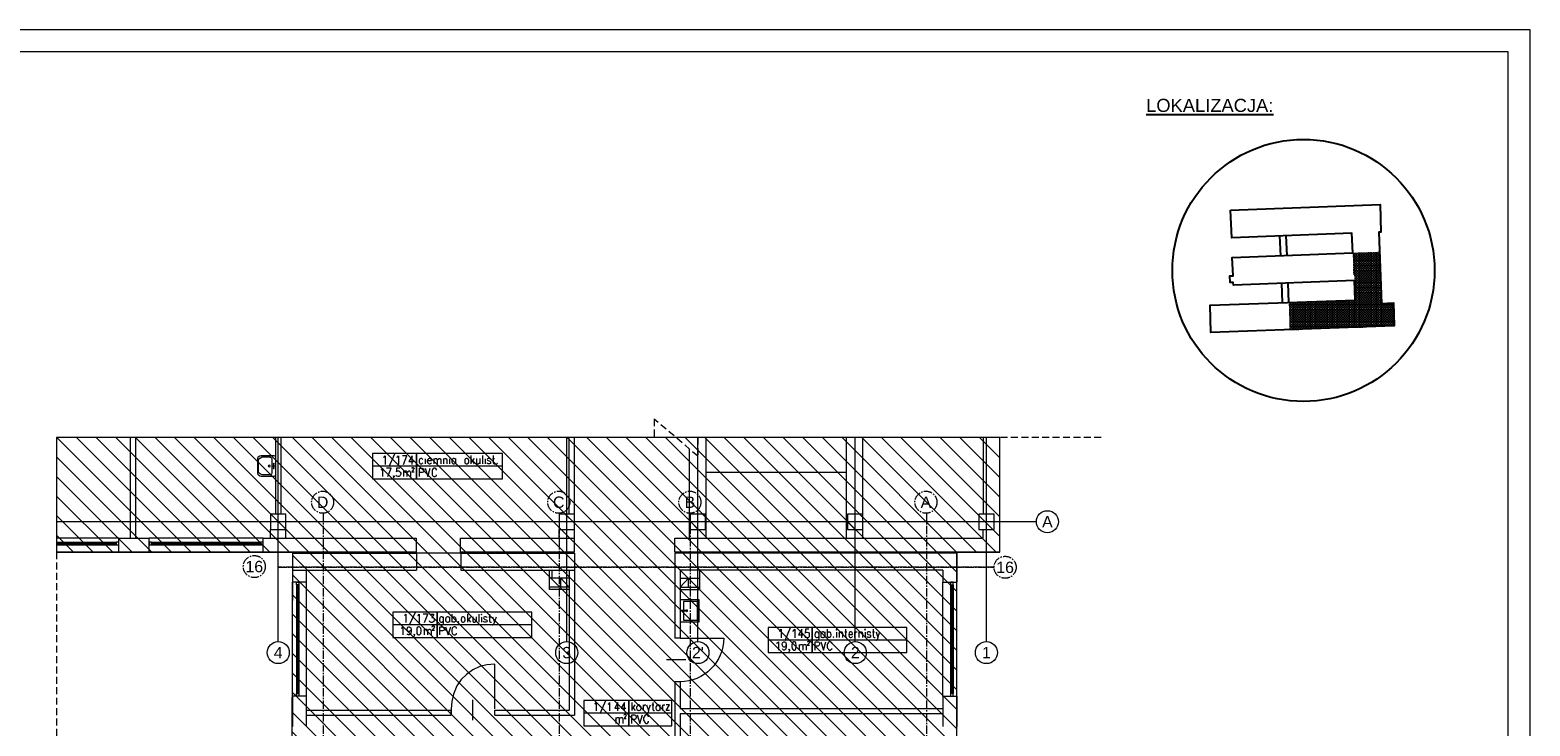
# Model space of a CAD drawing. Header units: millimetres. Extents: x -9409 to -3369, y 19372 to 27782.
# Tile 23 of 23: x -6800 to -3369, y 26189 to 27782. Entities that reach past the tile are written whole.
import ezdxf
from ezdxf.enums import TextEntityAlignment as Align

# ---------------------------------------------------------------- set-up
doc = ezdxf.new("R2010")
doc.units = ezdxf.units.MM
for name, pattern in [('ACAD_ISO02W100', [15, 12, -3]), ('CACHE2', [4.7625, 3.175, -1.5875]), ('CENTER2', [28.575, 19.05, -3.175, 3.175, -3.175])]:
    doc.linetypes.add(name, pattern=pattern)
for name, color, linetype, lineweight in [('sq_bud istn', 253, 'Continuous', 15), ('SQ_Opisy', 7, 'Continuous', 18), ('SQ_Osie', 220, 'CENTER2', 9), ('SQ_ZAKRES_OPRACOWANIA', 7, 'ACAD_ISO02W100', 20)]:
    doc.layers.add(name, color=color, linetype=linetype, lineweight=lineweight)
doc.layers.add('SQ_STREFY FUNKCJONALNE', color=7, linetype='Continuous')
doc.styles.add('SQ_Arial', font='arial.ttf')
doc.styles.get("Standard").update_dxf_attribs({"font": 'arial.ttf'})
pattern_1 = [(135, (-42245.2, -6343.187), (-22.45064, -22.45064), [])]

# ---------------------------------------------------------------- blocks, each defined once
blk = doc.blocks.new('LOKALIZACJA')
at = {"true_color": 0x000000}
h = blk.add_hatch(dxfattribs=at)
h.set_pattern_fill('ANGLE', color=18, scale=0.8)
h.set_pattern_definition([(0, (5599.9307, 6024.735), (0, 5.588), [4.064, -1.524]), (90, (5599.9307, 6024.735), (-5.588, 3e-16), [4.064, -1.524])])
h.paths.add_polyline_path([(28193.9, 30050.5), (28166.1, 30049.7), (28162, 30167.3), (28100.4, 30165.2), (28104.7, 30102.3), (28106.2, 30057.3), (27954.3, 30052), (27956.7, 29989.5), (28195.3, 29998.6)])
at = {"color": 18, "true_color": 0x000000}
for p, q in [((27935.7, 30158.8), (27934, 30203.9)), ((27950.3, 30159.3), (27948.6, 30204.4)), ((27939.7, 30051.5), (27938, 30095.6)), ((27954.3, 30052), (27952.7, 30096.2))]:
    blk.add_line(p, q, dxfattribs=at)
blk.add_lwpolyline([(27820.8, 30262.7), (28163, 30275.8), (28164.9, 30212.9), (28160.4, 30212.7), (28166.1, 30049.7), (28193.9, 30050.5), (28195.3, 29998.6), (27776.3, 29982.6), (27774.1, 30045.6), (28106.2, 30057.3), (28104.7, 30102.3), (27827.6, 30091.2), (27827.4, 30097.5), (27819.9, 30097.2), (27819.4, 30112.6), (27826.7, 30113), (27825.1, 30154.5), (28100.4, 30165.2), (28098.6, 30210), (27823.7, 30199.7)], close=True, dxfattribs=at)
blk.add_circle((27987.8, 30125), 299.9, dxfattribs=at)
at = {"color": 18, "true_color": 0x000000, "insert": (27627.9, 30517.8), "char_height": 30, "width": 960.086, "attachment_point": 1, "style": 'SQ_Arial'}
blk.add_mtext('{\\LLOKALIZACJA:}', dxfattribs=at)
blk = doc.blocks.new('ist osie bud B')
at = {"layer": 'SQ_Osie'}
for p, q in [((21333.3, 13852.7), (21333.3, 19362.9)), ((21873.3, 13852.7), (21873.3, 19362.9)), ((22173.3, 13852.7), (22173.3, 19362.9)), ((22713.3, 13852.7), (22713.3, 19362.9))]:
    blk.add_line(p, q, dxfattribs=at)
blk.add_lwpolyline([(22815.3, 13976.4), (21178.3, 13976.4)], close=True, dxfattribs=at)
at = {"layer": 'SQ_Osie', "linetype": 'ByBlock'}
for centre in [(21153.1, 13976.4), (22870.5, 13974.7), (21334.2, 13827.4), (21874.2, 13827.4), (22174.2, 13827.4), (22714.2, 13827.4)]:
    blk.add_circle(centre, 25.2, dxfattribs=at)
at = {"layer": 'SQ_Osie'}
for s, p in [('16', (21153.1, 13976.4)), ('16', (22870.5, 13974.7)), ('A', (21334.2, 13827.4)), ('B', (21874.2, 13827.4)), ('C', (22174.2, 13827.4)), ('D', (22714.2, 13827.4))]:
    blk.add_text(s, height=26, rotation=180, dxfattribs=at).set_placement(p, align=Align.MIDDLE_CENTER)
blk = doc.blocks.new('sanit-umywalka')
for points in [[(47.8, -2.5), (0, -2.5), (0, 53.1), (47.8, 53.1)], [(14, 23.5), (14, 26.5), (3, 26.5), (3, 23.5)]]:
    blk.add_lwpolyline(points, close=True)
blk.add_lwpolyline([(8, 26.5), (8, 49.1), (43.8, 49.1), (43.8, 1.5), (8, 1.5), (8, 23.5)])
blk.add_circle((17, 25), 1.87)

msp = doc.modelspace()

# ---------------------------------------------------------------- hatches: boundary and pattern name
at = {"layer": 'sq_bud istn'}
h = msp.add_hatch(dxfattribs=at)
h.set_pattern_fill('LINE', color=256, scale=10, angle=135)
h.set_pattern_definition(pattern_1)
h.paths.add_polyline_path([(-4679.7, 26586.7), (-4581.7, 26586.7), (-4581.7, 26849.1), (-6739.6, 26849.1), (-6739.6, 26586.7), (-6199.7, 26586.7), (-6203, 25479.8), (-6739.6, 25479.8), (-6739.6, 23945.5), (-6203, 23945.5), (-6203, 23575.2), (-5917.7, 23574.8), (-5918, 23912.3), (-5754.7, 23912.3), (-5754.7, 24338.7), (-5554.7, 24338.7), (-5554.7, 25634.3), (-5324.7, 25634.3), (-5324.7, 25554.7), (-5287.7, 25554.7), (-4679.7, 25554.7)])
h = msp.add_hatch(dxfattribs=at)
h.set_pattern_fill('LINE', color=256, scale=10, angle=135)
h.set_pattern_definition(pattern_1)
h.paths.add_polyline_path([(-6249.7, 26639.2), (-6214.7, 26639.2), (-6214.7, 26674.2), (-6249.7, 26674.2)])
h.paths.add_polyline_path([(-5589.7, 26639.2), (-5554.7, 26639.2), (-5554.7, 26674.2), (-5589.7, 26674.2)])
h.paths.add_polyline_path([(-5289.7, 26639.2), (-5254.7, 26639.2), (-5254.7, 26674.2), (-5289.7, 26674.2)])
h.paths.add_polyline_path([(-4929.7, 26639.2), (-4894.7, 26639.2), (-4894.7, 26674.2), (-4929.7, 26674.2)])
h.paths.add_polyline_path([(-4629.7, 26639.2), (-4594.7, 26639.2), (-4594.7, 26674.2), (-4629.7, 26674.2)])

# ---------------------------------------------------------------- linework, layer by layer
for p, q in [((-6569.7, 26618.7), (-6569.7, 26849.1)), ((-6557.7, 26618.7), (-6557.7, 26849.1)), ((-6237.7, 26674.2), (-6237.7, 26849.1)), ((-6232.2, 26382.4), (-6232.2, 26849.1)), ((-6225.7, 26674.2), (-6225.7, 26849.1)), ((-5572.2, 26382.4), (-5572.2, 26849.1)), ((-5566.7, 26674.2), (-5566.7, 26849.1)), ((-5554.7, 26618.7), (-5554.7, 26849.1)), ((-5272.2, 26382.4), (-5272.2, 26849.1)), ((-5253.2, 26618.7), (-5253.2, 26849.1)), ((-4932.7, 26618.7), (-4932.7, 26849.1)), ((-4912.2, 26382.4), (-4912.2, 26849.1)), ((-4894.7, 26618.7), (-4894.7, 26849.1)), ((-4619.7, 26849.1), (-4619.7, 26674.6)), ((-4612.2, 26382.4), (-4612.2, 26849.1)), ((-4581.7, 26586.7), (-4581.7, 26849.1)), ((-5291.2, 26618.7), (-5291.2, 26822.7)), ((-4498.1, 26656.7), (-6739.6, 26656.7)), ((-6249.7, 26618.7), (-6249.7, 26639.2)), ((-6214.7, 26618.7), (-6214.7, 26639.2)), ((-5589.7, 26618.7), (-5589.7, 26639.2)), ((-4619.7, 26618.7), (-4619.7, 26639.9)), ((-6739.6, 26609.7), (-6602.7, 26609.7)), ((-6739.6, 26606.7), (-6602.7, 26606.7)), ((-6739.6, 26603.7), (-6602.7, 26603.7)), ((-6596.7, 26618.7), (-6527.7, 26618.7)), ((-6596.7, 26586.7), (-6596.7, 26618.7)), ((-6527.7, 26586.7), (-6527.7, 26618.7)), ((-6521.7, 26609.7), (-6272.7, 26609.7)), ((-6521.7, 26606.7), (-6272.7, 26606.7)), ((-6521.7, 26603.7), (-6272.7, 26603.7)), ((-6266.7, 26618.7), (-5916.6, 26618.7)), ((-6266.7, 26586.7), (-6266.7, 26618.7)), ((-5916.6, 26618.7), (-5916.6, 26586.7)), ((-5815, 26586.7), (-5815, 26618.7)), ((-5815, 26618.7), (-5554.7, 26618.7)), ((-5554.7, 26586.7), (-5554.7, 26618.7)), ((-5324.7, 26618.7), (-4619.7, 26618.7)), ((-5324.7, 26586.7), (-5324.7, 26618.7)), ((-6527.7, 26586.7), (-6596.7, 26586.7)), ((-5916.6, 26586.7), (-6266.7, 26586.7)), ((-6199.7, 26584.7), (-5915.7, 26584.7)), ((-6199.7, 26584.7), (-6199.7, 26518.3)), ((-5554.7, 26584.7), (-6199.7, 26584.7)), ((-5915.7, 26584.7), (-5915.7, 26545.7)), ((-5554.7, 26586.7), (-5815, 26586.7)), ((-5814.7, 26584.7), (-5554.7, 26584.7)), ((-5814.7, 26584.7), (-5814.7, 26545.7)), ((-5554.7, 26584.7), (-5554.7, 26213.7)), ((-5324.7, 26586.7), (-4581.7, 26586.7)), ((-4581.7, 26586.7), (-5324.7, 26586.7)), ((-4679.7, 26586.7), (-5324.7, 26586.7)), ((-5324.7, 26584.7), (-5324.7, 26390.1)), ((-4679.7, 26584.7), (-5324.7, 26584.7)), ((-4679.7, 26584.7), (-5324.7, 26584.7)), ((-4679.7, 26584.7), (-4679.7, 26518.3)), ((-6199.7, 26545.7), (-5915.7, 26545.7)), ((-6167.7, 26518.3), (-6167.7, 26545.7)), ((-5814.7, 26545.7), (-5554.7, 26545.7)), ((-5566.7, 26545.7), (-5566.7, 26225.7)), ((-4711.7, 26545.7), (-5312.7, 26545.7)), ((-5312.7, 26545.7), (-5312.7, 26390.1)), ((-4711.7, 26545.7), (-4711.7, 26518.3)), ((-6190.7, 26512.3), (-6190.7, 26263.3)), ((-6187.7, 26512.3), (-6187.7, 26263.3)), ((-6184.7, 26512.3), (-6184.7, 26263.3)), ((-4694.7, 26512.3), (-4694.7, 26263.3)), ((-4691.7, 26512.3), (-4691.7, 26263.3)), ((-4688.7, 26512.3), (-4688.7, 26263.3)), ((-5313.1, 26390.1), (-5324.7, 26390.1)), ((-5313.1, 26290.2), (-5324.9, 26290.2)), ((-5324.7, 26290.2), (-5324.7, 26102.4)), ((-5313.1, 26290.1), (-5324.7, 26290.1)), ((-5312.7, 26290.2), (-5312.7, 26228.7)), ((-6199.7, 26257.3), (-6199.7, 26188.3)), ((-6167.7, 26188.3), (-6167.7, 26257.3)), ((-4711.7, 26257.3), (-4711.7, 26188.3)), ((-4679.7, 26257.3), (-4679.7, 26188.3)), ((-6167.7, 26225.7), (-5836.8, 26225.7)), ((-6167.7, 26213.7), (-5836.8, 26213.7)), ((-5836.8, 26228.5), (-5836.8, 26215.8)), ((-5836.8, 26213.7), (-5836.8, 26225.7)), ((-5736.8, 26225.7), (-5566.7, 26225.7)), ((-5736.8, 26213.7), (-5736.8, 26225.7)), ((-5736.8, 26213.7), (-5554.7, 26213.7)), ((-4711.7, 26228.7), (-5312.7, 26228.7)), ((-4711.7, 26216.7), (-5312.7, 26216.7)), ((-5312.7, 26216.7), (-5312.7, 26102.4))]:
    msp.add_line(p, q, dxfattribs=at)
for points in [[(-4679.7, 26586.7), (-4581.7, 26586.7), (-4581.7, 26849.1), (-6739.6, 26849.1), (-6739.6, 26586.7), (-6199.7, 26586.7), (-6203, 25479.8), (-6739.6, 25479.8), (-6739.6, 23945.5), (-6203, 23945.5), (-6203, 23575.2), (-5917.7, 23574.8), (-5918, 23912.3), (-5754.7, 23912.3), (-5754.7, 24338.7), (-5554.7, 24338.7), (-5554.7, 25634.3), (-5324.7, 25634.3), (-5324.7, 25554.7), (-5287.7, 25554.7), (-4679.7, 25554.7)], [(-6271.1, 26760.1), (-6274.5, 26760.9), (-6277.9, 26764.3), (-6278.7, 26768.5), (-6278.7, 26800.7), (-6277.9, 26804.9), (-6274.5, 26807.5), (-6271.1, 26808.3), (-6242.3, 26808.3), (-6239.8, 26807.5), (-6238.1, 26804.9), (-6238.1, 26764.3), (-6239.8, 26760.9), (-6242.3, 26760.1)], [(-6268.6, 26764.3), (-6272.8, 26765.2), (-6276.2, 26768.5), (-6277, 26771.9), (-6277, 26796.5), (-6276.2, 26800.7), (-6272.8, 26803.2), (-6268.6, 26804.9), (-6250.8, 26804.9), (-6247.4, 26803.2), (-6246.6, 26800.7), (-6246.6, 26768.5), (-6247.4, 26765.2), (-6250.8, 26764.3)], [(-5719.4, 26755), (-5719.4, 26812.6), (-5915.7, 26812.6), (-6016.4, 26812.6), (-6016.4, 26755), (-5915.7, 26755), (-5915.7, 26812.6), (-5915.7, 26755)], [(-5802.3, 26801.6), (-5804, 26800.7), (-5805.7, 26799), (-5805.7, 26791.4), (-5804, 26789.7), (-5802.3, 26788.9), (-5799.8, 26788.9), (-5798.9, 26789.7), (-5797.2, 26791.4), (-5796.4, 26793.9), (-5796.4, 26796.5), (-5797.2, 26799), (-5798.9, 26800.7), (-5799.8, 26801.6)], [(-6252.5, 26786.3), (-6254.2, 26785.5), (-6255, 26784.6), (-6254.2, 26782.9), (-6252.5, 26782.1), (-6250.8, 26782.9), (-6250.8, 26785.5)], [(-6242.3, 26790.6), (-6243.2, 26789.7), (-6244, 26788.9), (-6243.2, 26788), (-6241.5, 26788), (-6241.5, 26789.7)], [(-6242.3, 26786.3), (-6244, 26785.5), (-6244, 26782.9), (-6241.5, 26782.9), (-6240.7, 26784.6), (-6241.5, 26785.5)], [(-6242.3, 26780.4), (-6243.2, 26780.4), (-6244, 26779.6), (-6243.2, 26778.7), (-6241.5, 26778.7), (-6241.5, 26780.4)], [(-5731.3, 26790.6), (-5732.1, 26789.7), (-5731.3, 26788.9), (-5730.4, 26789.7)], [(-6249.7, 26639.2), (-6214.7, 26639.2), (-6214.7, 26674.2), (-6249.7, 26674.2)], [(-5589.7, 26639.2), (-5554.7, 26639.2), (-5554.7, 26674.2), (-5589.7, 26674.2)], [(-5289.7, 26639.2), (-5254.7, 26639.2), (-5254.7, 26674.2), (-5289.7, 26674.2)], [(-4929.7, 26639.2), (-4894.7, 26639.2), (-4894.7, 26674.2), (-4929.7, 26674.2)], [(-4629.7, 26639.2), (-4594.7, 26639.2), (-4594.7, 26674.2), (-4629.7, 26674.2)], [(-6596.7, 26603.7), (-6596.7, 26609.7), (-6602.7, 26609.7), (-6602.7, 26603.7)], [(-6521.7, 26603.7), (-6521.7, 26609.7), (-6527.7, 26609.7), (-6527.7, 26603.7)], [(-6266.7, 26603.7), (-6266.7, 26609.7), (-6272.7, 26609.7), (-6272.7, 26603.7)], [(-6184.7, 26512.3), (-6190.7, 26512.3), (-6190.7, 26518.3), (-6184.7, 26518.3)], [(-4694.7, 26512.3), (-4688.7, 26512.3), (-4688.7, 26518.3), (-4694.7, 26518.3)], [(-5652.4, 26391.8), (-5652.4, 26449.3), (-5869, 26449.3), (-5969.7, 26449.3), (-5969.7, 26391.8), (-5869, 26391.8), (-5869, 26449.3), (-5869, 26391.8)], [(-5819.9, 26428.2), (-5820.8, 26427.3), (-5819.9, 26426.5), (-5819.1, 26427.3)], [(-5810.6, 26439.2), (-5812.3, 26438.3), (-5813.1, 26436.6), (-5814, 26433.2), (-5814, 26431.5), (-5813.1, 26429), (-5812.3, 26427.3), (-5810.6, 26426.5), (-5808.1, 26426.5), (-5807.2, 26427.3), (-5805.5, 26429), (-5804.7, 26431.5), (-5804.7, 26433.2), (-5805.5, 26436.6), (-5807.2, 26438.3), (-5808.1, 26439.2)], [(-5768.3, 26444.2), (-5767.4, 26443.4), (-5766.6, 26444.2), (-5767.4, 26445.1)], [(-5911.3, 26416.3), (-5913.8, 26415.5), (-5915.5, 26412.9), (-5915.5, 26401.1), (-5913.8, 26398.5), (-5911.3, 26397.7), (-5909.6, 26397.7), (-5907.9, 26398.5), (-5906.2, 26401.1), (-5905.4, 26406.2), (-5905.4, 26408.7), (-5906.2, 26412.9), (-5907.9, 26415.5), (-5909.6, 26416.3)], [(-4794.4, 26357.1), (-4794.4, 26414.6), (-5011, 26414.6), (-5111.7, 26414.6), (-5111.7, 26357.1), (-5011, 26357.1), (-5011, 26414.6), (-5011, 26357.1)], [(-4961.9, 26393.5), (-4962.8, 26392.6), (-4961.9, 26391.8), (-4961.1, 26392.6)], [(-4956, 26409.6), (-4955.1, 26408.7), (-4954.3, 26409.6), (-4955.1, 26410.4)], [(-4890.8, 26409.6), (-4890, 26408.7), (-4889.1, 26409.6), (-4890, 26410.4)], [(-5053.3, 26381.6), (-5055, 26380.8), (-5056.7, 26378.3), (-5057.5, 26374), (-5057.5, 26370.6), (-5056.7, 26366.4), (-5055, 26363.9), (-5053.3, 26363), (-5051.6, 26363), (-5049.1, 26363.9), (-5048.2, 26366.4), (-5047.4, 26370.6), (-5047.4, 26374), (-5048.2, 26378.3), (-5049.1, 26380.8), (-5051.6, 26381.6)], [(-6184.7, 26257.3), (-6190.7, 26257.3), (-6190.7, 26263.3), (-6184.7, 26263.3)], [(-4694.7, 26257.3), (-4688.7, 26257.3), (-4688.7, 26263.3), (-4694.7, 26263.3)], [(-5331.7, 26189.8), (-5331.7, 26247.3), (-5430.2, 26247.3), (-5533.5, 26247.3), (-5533.5, 26189.8), (-5430.2, 26189.8), (-5430.2, 26247.3), (-5430.2, 26189.8)], [(-5408.2, 26237.2), (-5409.9, 26236.3), (-5411.6, 26233.8), (-5412.4, 26231.3), (-5412.4, 26229.6), (-5411.6, 26227), (-5409.9, 26225.3), (-5408.2, 26224.5), (-5406.5, 26224.5), (-5404.8, 26225.3), (-5403.1, 26227), (-5402.3, 26229.6), (-5402.3, 26231.3), (-5403.1, 26233.8), (-5404.8, 26236.3), (-5406.5, 26237.2)]]:
    msp.add_lwpolyline(points, close=True, dxfattribs=at)
for points in [[(-5991, 26804.1), (-5989.3, 26804.9), (-5987.6, 26807.5), (-5987.6, 26788)], [(-5966.5, 26810.9), (-5979.2, 26782.1)], [(-5960.6, 26804.1), (-5958.9, 26804.9), (-5957.2, 26807.5), (-5957.2, 26788)], [(-5945.3, 26788), (-5937.7, 26807.5), (-5947.9, 26807.5)], [(-5925.9, 26788), (-5925.9, 26807.5), (-5933.5, 26794.8), (-5922.5, 26794.8)], [(-5901.3, 26799), (-5903, 26800.7), (-5903.9, 26801.6), (-5906.4, 26801.6), (-5908.1, 26800.7), (-5909, 26799), (-5909.8, 26796.5), (-5909.8, 26793.9), (-5909, 26791.4), (-5908.1, 26789.7), (-5906.4, 26788.9), (-5903.9, 26788.9), (-5903, 26789.7), (-5901.3, 26791.4)], [(-5896.3, 26800.7), (-5896.3, 26788.9)], [(-5891.2, 26796.5), (-5881.9, 26796.5), (-5881.9, 26798.2), (-5882.7, 26799.9), (-5883.6, 26800.7), (-5885.3, 26801.6), (-5886.9, 26801.6), (-5888.6, 26800.7), (-5890.3, 26799), (-5891.2, 26796.5), (-5891.2, 26793.9), (-5890.3, 26791.4), (-5888.6, 26789.7), (-5886.9, 26788.9), (-5885.3, 26788.9), (-5883.6, 26789.7), (-5881.9, 26791.4)], [(-5875.9, 26801.6), (-5875.9, 26788.9)], [(-5875.9, 26798.2), (-5874.2, 26800.7), (-5872.6, 26801.6), (-5870, 26801.6), (-5869.2, 26800.7), (-5868.3, 26798.2), (-5868.3, 26788.9)], [(-5868.3, 26798.2), (-5865.8, 26800.7), (-5864.1, 26801.6), (-5862.4, 26801.6), (-5860.7, 26800.7), (-5859.9, 26798.2), (-5859.9, 26788.9)], [(-5853.9, 26801.6), (-5853.9, 26788.9)], [(-5853.9, 26798.2), (-5852.3, 26800.7), (-5850.6, 26801.6), (-5848, 26801.6), (-5847.2, 26800.7), (-5846.3, 26798.2), (-5846.3, 26788.9)], [(-5840.4, 26800.7), (-5840.4, 26788.9)], [(-5826.9, 26799), (-5827.7, 26800.7), (-5829.4, 26801.6), (-5831.9, 26801.6), (-5832.8, 26800.7), (-5834.5, 26799), (-5835.3, 26796.5), (-5835.3, 26793.9), (-5834.5, 26791.4), (-5832.8, 26789.7), (-5831.9, 26788.9), (-5829.4, 26788.9), (-5827.7, 26789.7), (-5826.9, 26791.4)], [(-5826.9, 26801.6), (-5826.9, 26788.9)], [(-5791.3, 26808.3), (-5791.3, 26788.9)], [(-5783.7, 26801.6), (-5791.3, 26792.2)], [(-5778.6, 26801.6), (-5778.6, 26789.7), (-5776.9, 26788.9), (-5774.4, 26788.9), (-5773.6, 26789.7), (-5771, 26792.2)], [(-5771, 26801.6), (-5771, 26788.9)], [(-5765.1, 26808.3), (-5765.1, 26788.9)], [(-5759.2, 26800.7), (-5759.2, 26788.9)], [(-5746.5, 26799), (-5746.5, 26800.7), (-5749, 26801.6), (-5751.6, 26801.6), (-5753.3, 26800.7), (-5754.1, 26799), (-5753.3, 26797.3), (-5751.6, 26796.5), (-5748.2, 26795.6), (-5746.5, 26793.9), (-5746.5, 26789.7), (-5749, 26788.9), (-5751.6, 26788.9), (-5753.3, 26789.7), (-5754.1, 26791.4)], [(-5742.2, 26801.6), (-5737.2, 26801.6)], [(-5740.6, 26808.3), (-5740.6, 26792.2), (-5739.7, 26789.7), (-5738, 26788.9), (-5736.3, 26788.9)], [(-5719.4, 26783.8), (-5915.7, 26783.8), (-6016.4, 26783.8)], [(-5996.9, 26775.3), (-5995.3, 26776.2), (-5993.6, 26779.6), (-5993.6, 26760.1)], [(-5981.7, 26760.1), (-5974.1, 26779.6), (-5984.3, 26779.6)], [(-5953.8, 26779.6), (-5961.4, 26779.6), (-5961.4, 26771.1), (-5961.4, 26771.9), (-5958.9, 26772.8), (-5956.3, 26772.8), (-5954.6, 26771.9), (-5953, 26770.2), (-5952.1, 26767.7), (-5952.1, 26765.2), (-5953, 26762.6), (-5954.6, 26760.9), (-5956.3, 26760.1), (-5958.9, 26760.1), (-5961.4, 26760.9), (-5961.4, 26761.8), (-5962.3, 26763.5)], [(-5945.3, 26772.8), (-5945.3, 26760.1)], [(-5945.3, 26769.4), (-5942.8, 26771.9), (-5941.9, 26772.8), (-5939.4, 26772.8), (-5937.7, 26771.9), (-5937.7, 26760.1)], [(-5937.7, 26769.4), (-5935.2, 26771.9), (-5933.5, 26772.8), (-5931.8, 26772.8), (-5930.1, 26771.9), (-5929.3, 26769.4), (-5929.3, 26760.1)], [(-5926.7, 26778.7), (-5925.9, 26779.6), (-5925.9, 26780.4), (-5922.5, 26780.4), (-5922.5, 26779.6), (-5921.6, 26778.7), (-5921.6, 26777.9), (-5922.5, 26777), (-5923.3, 26775.3), (-5926.7, 26771.1), (-5921.6, 26771.1)], [(-5909, 26760.1), (-5909, 26779.6), (-5903, 26779.6), (-5900.5, 26778.7), (-5899.6, 26777.9), (-5898.8, 26775.3), (-5898.8, 26772.8), (-5899.6, 26771.1), (-5900.5, 26770.2), (-5903, 26769.4), (-5909, 26769.4)], [(-5896.3, 26779.6), (-5890.3, 26760.1), (-5884.4, 26779.6)], [(-5870, 26774.5), (-5870, 26776.2), (-5871.7, 26778.7), (-5873.4, 26779.6), (-5875.9, 26779.6), (-5877.6, 26778.7), (-5879.3, 26776.2), (-5880.2, 26774.5), (-5880.2, 26764.3), (-5879.3, 26762.6), (-5877.6, 26760.9), (-5875.9, 26760.1), (-5873.4, 26760.1), (-5871.7, 26760.9), (-5870, 26762.6), (-5870, 26764.3)], [(-5788.8, 26796.5), (-5783.7, 26788.9)], [(-4932.9, 26769.4), (-5252.7, 26769.4)], [(-5967.3, 26760.9), (-5968.2, 26760.1), (-5969, 26760.9), (-5968.2, 26761.8), (-5967.3, 26760.9), (-5967.3, 26759.2), (-5968.2, 26757.6), (-5969, 26756.7)], [(-6596.7, 26618.7), (-6739.6, 26618.7)], [(-6266.7, 26618.7), (-6527.7, 26618.7)], [(-6596.7, 26586.7), (-6739.6, 26586.7)], [(-6266.7, 26586.7), (-6527.7, 26586.7)], [(-5566.7, 26501.7), (-5611.7, 26501.7), (-5611.7, 26545.7)], [(-5566.7, 26527.2), (-5611.7, 26527.2)], [(-5585.8, 26506.9), (-5585.8, 26527.2), (-5566.7, 26506.9), (-5611.7, 26506.9)], [(-5606.1, 26545.7), (-5606.1, 26527.2)], [(-5312.7, 26501.7), (-5267.7, 26501.7), (-5267.7, 26545.7)], [(-5312.7, 26527.2), (-5267.7, 26527.2)], [(-5293.6, 26506.9), (-5293.6, 26527.2), (-5312.7, 26506.9), (-5267.7, 26506.9)], [(-5273.3, 26545.7), (-5273.3, 26527.2)], [(-6199.7, 26257.3), (-6199.7, 26518.3)], [(-6167.7, 26518.3), (-6199.7, 26518.3)], [(-6167.7, 26257.3), (-6167.7, 26518.3)], [(-4711.7, 26257.3), (-4711.7, 26518.3)], [(-4711.7, 26518.3), (-4679.7, 26518.3)], [(-4679.7, 26257.3), (-4679.7, 26518.3)], [(-5652.4, 26420.6), (-5869, 26420.6), (-5969.7, 26420.6)], [(-5943.5, 26441.7), (-5942.6, 26442.6), (-5940.1, 26445.1), (-5940.1, 26425.6)], [(-5918.9, 26448.5), (-5932.4, 26419.7)], [(-5913, 26441.7), (-5911.3, 26442.6), (-5909.6, 26445.1), (-5909.6, 26425.6)], [(-5897.8, 26425.6), (-5890.1, 26445.1), (-5900.3, 26445.1)], [(-5884.2, 26445.1), (-5876.6, 26445.1), (-5880.8, 26437.5), (-5878.3, 26437.5), (-5877.4, 26436.6), (-5876.6, 26435.8), (-5875.8, 26433.2), (-5875.8, 26431.5), (-5876.6, 26428.2), (-5878.3, 26426.5), (-5880, 26425.6), (-5882.5, 26425.6), (-5884.2, 26426.5), (-5885.1, 26427.3), (-5885.9, 26429.9)], [(-5854.6, 26436.6), (-5856.3, 26438.3), (-5857.1, 26439.2), (-5859.7, 26439.2), (-5861.4, 26438.3), (-5862.2, 26436.6), (-5863.1, 26433.2), (-5863.1, 26431.5), (-5862.2, 26429), (-5861.4, 26427.3), (-5859.7, 26426.5), (-5857.1, 26426.5), (-5856.3, 26427.3), (-5854.6, 26429)], [(-5854.6, 26439.2), (-5854.6, 26424.8), (-5855.4, 26421.4), (-5856.3, 26420.6), (-5857.1, 26419.7), (-5859.7, 26419.7), (-5861.4, 26420.6)], [(-5840.2, 26436.6), (-5841.9, 26438.3), (-5843.6, 26439.2), (-5845.3, 26439.2), (-5847, 26438.3), (-5848.7, 26436.6), (-5849.5, 26433.2), (-5849.5, 26431.5), (-5848.7, 26429), (-5847, 26427.3), (-5845.3, 26426.5), (-5843.6, 26426.5), (-5841.9, 26427.3), (-5840.2, 26429)], [(-5840.2, 26439.2), (-5840.2, 26426.5)], [(-5835.1, 26445.1), (-5835.1, 26426.5)], [(-5835.1, 26436.6), (-5833.4, 26438.3), (-5831.8, 26439.2), (-5829.2, 26439.2), (-5828.4, 26438.3), (-5826.7, 26436.6), (-5825.8, 26433.2), (-5825.8, 26431.5), (-5826.7, 26429), (-5828.4, 26427.3), (-5829.2, 26426.5), (-5831.8, 26426.5), (-5833.4, 26427.3), (-5835.1, 26429)], [(-5799.6, 26445.1), (-5799.6, 26426.5)], [(-5792, 26439.2), (-5799.6, 26429.9)], [(-5797.1, 26433.2), (-5792, 26426.5)], [(-5786.9, 26439.2), (-5786.9, 26429.9), (-5786.1, 26427.3), (-5785.2, 26426.5), (-5782.7, 26426.5), (-5781, 26427.3), (-5779.3, 26429.9)], [(-5779.3, 26439.2), (-5779.3, 26426.5)], [(-5773.4, 26445.1), (-5773.4, 26426.5)], [(-5767.4, 26438.3), (-5767.4, 26426.5)], [(-5753.9, 26436.6), (-5754.8, 26438.3), (-5757.3, 26439.2), (-5759.8, 26439.2), (-5761.5, 26438.3), (-5762.4, 26436.6), (-5761.5, 26434.9), (-5759.8, 26433.2), (-5756.4, 26432.4), (-5754.8, 26431.5), (-5753.9, 26429.9), (-5753.9, 26429), (-5754.8, 26427.3), (-5757.3, 26426.5), (-5759.8, 26426.5), (-5761.5, 26427.3), (-5762.4, 26429)], [(-5750.5, 26439.2), (-5745.4, 26439.2)], [(-5748.8, 26445.1), (-5748.8, 26429.9), (-5748, 26427.3), (-5746.3, 26426.5), (-5744.6, 26426.5)], [(-5737.8, 26426.5), (-5738.7, 26423.1), (-5740.4, 26420.6), (-5742.1, 26419.7), (-5742.9, 26419.7)], [(-5742.1, 26439.2), (-5737.8, 26426.5), (-5732.7, 26439.2)], [(-5950.2, 26412.9), (-5948.5, 26413.8), (-5946.8, 26416.3), (-5946.8, 26397.7)], [(-5928.2, 26410.4), (-5929.1, 26407.9), (-5930.8, 26406.2), (-5932.4, 26404.5), (-5933.3, 26404.5), (-5935.8, 26406.2), (-5936.7, 26407.9), (-5937.5, 26410.4), (-5937.5, 26411.2), (-5936.7, 26413.8), (-5935.8, 26415.5), (-5933.3, 26416.3), (-5932.4, 26416.3), (-5930.8, 26415.5), (-5929.1, 26413.8), (-5928.2, 26410.4), (-5928.2, 26406.2), (-5929.1, 26401.1), (-5930.8, 26398.5), (-5932.4, 26397.7), (-5934.1, 26397.7), (-5936.7, 26398.5), (-5936.7, 26400.2)], [(-5920.6, 26398.5), (-5921.4, 26397.7), (-5922.3, 26398.5), (-5921.4, 26399.4), (-5920.6, 26398.5), (-5920.6, 26396.9), (-5921.4, 26395.2), (-5922.3, 26393.5)], [(-5898.6, 26410.4), (-5898.6, 26397.7)], [(-5898.6, 26407), (-5896.9, 26409.5), (-5895.2, 26410.4), (-5892.7, 26410.4), (-5891, 26409.5), (-5891, 26397.7)], [(-5891, 26407), (-5888.5, 26409.5), (-5886.8, 26410.4), (-5885.1, 26410.4), (-5883.4, 26409.5), (-5882.5, 26407), (-5882.5, 26397.7)], [(-5880, 26415.5), (-5880, 26416.3), (-5879.1, 26417.2), (-5879.1, 26418), (-5875.8, 26418), (-5875.8, 26417.2), (-5874.9, 26416.3), (-5874.9, 26415.5), (-5875.8, 26414.6), (-5876.6, 26412.9), (-5880, 26408.7), (-5874.9, 26408.7)], [(-5862.2, 26397.7), (-5862.2, 26416.3), (-5856.3, 26416.3), (-5853.8, 26415.5), (-5852.9, 26414.6), (-5852.1, 26412.9), (-5852.1, 26410.4), (-5852.9, 26408.7), (-5853.8, 26407.9), (-5856.3, 26407), (-5862.2, 26407)], [(-5849.5, 26416.3), (-5843.6, 26397.7), (-5837.7, 26416.3)], [(-5824.1, 26412.1), (-5824.1, 26413.8), (-5825.8, 26415.5), (-5827.5, 26416.3), (-5830.1, 26416.3), (-5831.8, 26415.5), (-5833.4, 26413.8), (-5834.3, 26412.1), (-5835.1, 26409.5), (-5835.1, 26404.5), (-5834.3, 26401.9), (-5833.4, 26400.2), (-5831.8, 26398.5), (-5830.1, 26397.7), (-5827.5, 26397.7), (-5825.8, 26398.5), (-5824.1, 26400.2), (-5824.1, 26401.9)], [(-5313.1, 26390.1), (-5324.9, 26390.1)], [(-4794.4, 26385.9), (-5011, 26385.9), (-5111.7, 26385.9)], [(-5085.5, 26406.2), (-5083.8, 26407), (-5082.1, 26410.4), (-5082.1, 26391)], [(-5060.9, 26413.8), (-5073.6, 26384.2)], [(-5055, 26406.2), (-5053.3, 26407), (-5050.8, 26410.4), (-5050.8, 26391)], [(-5034.7, 26391), (-5034.7, 26410.4), (-5042.3, 26397.7), (-5031.3, 26397.7)], [(-5018.6, 26410.4), (-5026.2, 26410.4), (-5027.1, 26401.9), (-5026.2, 26402.8), (-5023.7, 26403.6), (-5022, 26403.6), (-5019.5, 26402.8), (-5017.8, 26401.1), (-5017.8, 26393.5), (-5019.5, 26391.8), (-5022, 26391), (-5023.7, 26391), (-5026.2, 26391.8), (-5027.1, 26392.6), (-5027.9, 26394.3)], [(-4995.8, 26401.9), (-4997.4, 26403.6), (-4999.1, 26404.5), (-5000.8, 26404.5), (-5002.5, 26403.6), (-5004.2, 26401.9), (-5005.1, 26398.6), (-5005.1, 26396.9), (-5004.2, 26394.3), (-5002.5, 26392.6), (-5000.8, 26391.8), (-4999.1, 26391.8), (-4997.4, 26392.6), (-4995.8, 26394.3)], [(-4995.8, 26404.5), (-4995.8, 26390.1), (-4996.6, 26386.7), (-4997.4, 26385.9), (-4999.1, 26385), (-5000.8, 26385), (-5002.5, 26385.9)], [(-4982.2, 26401.9), (-4983.9, 26403.6), (-4984.8, 26404.5), (-4987.3, 26404.5), (-4989, 26403.6), (-4990.7, 26401.9), (-4990.7, 26394.3), (-4989, 26392.6), (-4987.3, 26391.8), (-4984.8, 26391.8), (-4983.9, 26392.6), (-4982.2, 26394.3)], [(-4982.2, 26404.5), (-4982.2, 26391.8)], [(-4976.3, 26410.4), (-4976.3, 26391.8)], [(-4976.3, 26401.9), (-4974.6, 26403.6), (-4973.8, 26404.5), (-4971.2, 26404.5), (-4969.5, 26403.6), (-4968.7, 26401.9), (-4967.8, 26398.6), (-4967.8, 26396.9), (-4968.7, 26394.3), (-4969.5, 26392.6), (-4971.2, 26391.8), (-4973.8, 26391.8), (-4974.6, 26392.6), (-4976.3, 26394.3)], [(-4955.1, 26403.6), (-4955.1, 26391.8)], [(-4949.2, 26404.5), (-4949.2, 26391.8)], [(-4949.2, 26400.3), (-4947.5, 26403.6), (-4945.8, 26404.5), (-4943.3, 26404.5), (-4942.5, 26403.6), (-4941.6, 26400.3), (-4941.6, 26391.8)], [(-4936.5, 26404.5), (-4931.5, 26404.5)], [(-4934.8, 26410.4), (-4934.8, 26395.2), (-4934, 26392.6), (-4932.3, 26391.8), (-4931.5, 26391.8)], [(-4927.2, 26398.6), (-4918.8, 26398.6), (-4918.8, 26400.3), (-4919.6, 26402.8), (-4920.4, 26403.6), (-4921.3, 26404.5), (-4923.8, 26404.5), (-4925.5, 26403.6), (-4926.4, 26401.9), (-4927.2, 26398.6), (-4927.2, 26396.9), (-4926.4, 26394.3), (-4925.5, 26392.6), (-4923.8, 26391.8), (-4921.3, 26391.8), (-4920.4, 26392.6), (-4918.8, 26394.3)], [(-4913.7, 26404.5), (-4913.7, 26391.8)], [(-4913.7, 26398.6), (-4912.8, 26401.9), (-4911.1, 26403.6), (-4910.3, 26404.5), (-4907.8, 26404.5)], [(-4904.4, 26404.5), (-4904.4, 26391.8)], [(-4904.4, 26400.3), (-4901.8, 26403.6), (-4900.1, 26404.5), (-4898.5, 26404.5), (-4896.8, 26403.6), (-4895.9, 26400.3), (-4895.9, 26391.8)], [(-4890, 26403.6), (-4890, 26391.8)], [(-4877.3, 26401.9), (-4877.3, 26403.6), (-4879.8, 26404.5), (-4882.4, 26404.5), (-4884.1, 26403.6), (-4884.9, 26401.9), (-4884.1, 26399.4), (-4883.2, 26398.6), (-4879, 26397.7), (-4877.3, 26396.9), (-4877.3, 26392.6), (-4879.8, 26391.8), (-4882.4, 26391.8), (-4884.1, 26392.6), (-4884.9, 26394.3)], [(-4873.1, 26404.5), (-4868, 26404.5)], [(-4871.4, 26410.4), (-4871.4, 26395.2), (-4870.5, 26392.6), (-4868.8, 26391.8), (-4867.1, 26391.8)], [(-4860.4, 26391.8), (-4861.2, 26387.6), (-4862.9, 26385.9), (-4864.6, 26385), (-4865.4, 26385)], [(-4864.6, 26404.5), (-4860.4, 26391.8), (-4856.1, 26404.5)], [(-5092.2, 26378.3), (-5090.5, 26379.1), (-5088, 26381.6), (-5088, 26363)], [(-5070.2, 26375.7), (-5071.1, 26373.2), (-5071.9, 26370.6), (-5074.4, 26369.8), (-5075.3, 26369.8), (-5077, 26370.6), (-5078.7, 26373.2), (-5079.5, 26375.7), (-5079.5, 26376.6), (-5078.7, 26379.1), (-5077, 26380.8), (-5075.3, 26381.6), (-5074.4, 26381.6), (-5071.9, 26380.8), (-5071.1, 26379.1), (-5070.2, 26375.7), (-5070.2, 26370.6), (-5071.1, 26366.4), (-5071.9, 26363.9), (-5074.4, 26363), (-5076.1, 26363), (-5077.8, 26363.9), (-5078.7, 26365.6)], [(-5062.6, 26363.9), (-5063.5, 26363), (-5064.3, 26363.9), (-5063.5, 26364.7), (-5062.6, 26363.9), (-5062.6, 26362.2), (-5063.5, 26359.6), (-5064.3, 26358.8)], [(-5040.6, 26375.7), (-5040.6, 26363)], [(-5040.6, 26371.5), (-5038.1, 26374.9), (-5036.4, 26375.7), (-5034.7, 26375.7), (-5033, 26374.9), (-5032.1, 26371.5), (-5032.1, 26363)], [(-5032.1, 26371.5), (-5030.5, 26374.9), (-5028.8, 26375.7), (-5026.2, 26375.7), (-5025.4, 26374.9), (-5024.5, 26371.5), (-5024.5, 26363)], [(-5021.1, 26380.8), (-5021.1, 26382.5), (-5020.3, 26382.5), (-5020.3, 26383.3), (-5018.6, 26383.3), (-5017.8, 26382.5), (-5016.9, 26381.6), (-5016.9, 26380.8), (-5017.8, 26379.9), (-5017.8, 26378.3), (-5022, 26374), (-5016.9, 26374)], [(-5004.2, 26363), (-5004.2, 26381.6), (-4997.4, 26381.6), (-4995.8, 26380.8), (-4994.9, 26379.9), (-4994.1, 26378.3), (-4994.1, 26375.7), (-4994.9, 26374), (-4995.8, 26373.2), (-4997.4, 26371.5), (-5004.2, 26371.5)], [(-4990.7, 26381.6), (-4984.8, 26363), (-4979.7, 26381.6)], [(-4965.3, 26377.4), (-4966.1, 26379.1), (-4967.8, 26380.8), (-4968.7, 26381.6), (-4972.1, 26381.6), (-4973.8, 26380.8), (-4974.6, 26379.1), (-4975.5, 26377.4), (-4976.3, 26374.9), (-4976.3, 26369.8), (-4975.5, 26367.3), (-4974.6, 26365.6), (-4973.8, 26363.9), (-4972.1, 26363), (-4968.7, 26363), (-4967.8, 26363.9), (-4966.1, 26365.6), (-4965.3, 26367.3)], [(-5737, 26228.5), (-5737, 26330.9), (-5754.8, 26329.2), (-5770.8, 26324.9), (-5786.9, 26317.3), (-5801.3, 26307.2), (-5814, 26295.3), (-5823.3, 26280.9), (-5830.9, 26262.3), (-5835.1, 26245.4), (-5836.8, 26228.5)], [(-5299.5, 26340.2), (-5344.4, 26340.2)], [(-6167.7, 26257.3), (-6199.7, 26257.3)], [(-5786.9, 26202.2), (-5786.9, 26248.8)], [(-4711.7, 26257.3), (-4679.7, 26257.3)], [(-5331.7, 26218.6), (-5430.2, 26218.6), (-5533.5, 26218.6)], [(-5508.1, 26238.9), (-5507.2, 26239.7), (-5504.7, 26243.1), (-5504.7, 26223.6)], [(-5483.5, 26246.5), (-5496.2, 26216.9)], [(-5477.6, 26238.9), (-5475.9, 26239.7), (-5474.2, 26243.1), (-5474.2, 26223.6)], [(-5455.6, 26223.6), (-5455.6, 26243.1), (-5462.4, 26229.6), (-5451.4, 26229.6)], [(-5440.4, 26223.6), (-5440.4, 26243.1), (-5448, 26229.6), (-5437, 26229.6)], [(-5441.2, 26213.5), (-5441.2, 26214.3), (-5440.4, 26215.2), (-5439.5, 26216), (-5437.8, 26216), (-5437, 26215.2), (-5436.1, 26214.3), (-5436.1, 26213.5), (-5437, 26211.8), (-5437.8, 26211), (-5441.2, 26205.9), (-5436.1, 26205.9)], [(-5423.5, 26243.1), (-5423.5, 26224.5)], [(-5416.7, 26237.2), (-5423.5, 26227.9)], [(-5423.5, 26194.9), (-5423.5, 26214.3), (-5417.5, 26214.3), (-5415, 26213.5), (-5414.1, 26212.6), (-5413.3, 26211), (-5413.3, 26208.4), (-5414.1, 26205.9), (-5415, 26205), (-5417.5, 26204.2), (-5423.5, 26204.2)], [(-5420.9, 26231.3), (-5415.8, 26224.5)], [(-5410.8, 26214.3), (-5404.8, 26194.9), (-5398.9, 26214.3)], [(-5397.2, 26237.2), (-5397.2, 26224.5)], [(-5397.2, 26231.3), (-5396.4, 26233.8), (-5395.5, 26236.3), (-5393.8, 26237.2), (-5391.3, 26237.2)], [(-5385.4, 26210.1), (-5385.4, 26211.8), (-5387.1, 26213.5), (-5388.8, 26214.3), (-5391.3, 26214.3), (-5393, 26213.5), (-5394.7, 26211.8), (-5395.5, 26210.1), (-5396.4, 26207.6), (-5396.4, 26202.5), (-5395.5, 26200), (-5394.7, 26198.3), (-5393, 26196.6), (-5391.3, 26194.9), (-5388.8, 26194.9), (-5387.1, 26196.6), (-5385.4, 26198.3), (-5385.4, 26200)], [(-5385.4, 26224.5), (-5386.2, 26220.3), (-5387.9, 26218.6), (-5389.6, 26217.7), (-5390.5, 26217.7)], [(-5389.6, 26237.2), (-5385.4, 26224.5), (-5380.3, 26237.2)], [(-5377.8, 26237.2), (-5372.7, 26237.2)], [(-5375.2, 26243.1), (-5375.2, 26227.9), (-5374.4, 26225.3), (-5373.5, 26224.5), (-5371.8, 26224.5)], [(-5359.1, 26233.8), (-5360.8, 26236.3), (-5362.5, 26237.2), (-5364.2, 26237.2), (-5365.9, 26236.3), (-5367.6, 26233.8), (-5368.5, 26231.3), (-5368.5, 26229.6), (-5367.6, 26227), (-5365.9, 26225.3), (-5364.2, 26224.5), (-5362.5, 26224.5), (-5360.8, 26225.3), (-5359.1, 26227)], [(-5359.1, 26237.2), (-5359.1, 26224.5)], [(-5353.2, 26237.2), (-5353.2, 26224.5)], [(-5353.2, 26231.3), (-5353.2, 26233.8), (-5351.5, 26236.3), (-5349.8, 26237.2), (-5348.1, 26237.2)], [(-5337.1, 26224.5), (-5344.8, 26224.5), (-5337.1, 26237.2), (-5344.8, 26237.2)], [(-5459.8, 26208.4), (-5459.8, 26194.9)], [(-5459.8, 26204.2), (-5458.1, 26207.6), (-5456.4, 26208.4), (-5453.9, 26208.4), (-5452.2, 26207.6), (-5452.2, 26194.9)], [(-5452.2, 26204.2), (-5449.7, 26207.6), (-5448, 26208.4), (-5446.3, 26208.4), (-5444.6, 26207.6), (-5443.8, 26204.2), (-5443.8, 26194.9)]]:
    msp.add_lwpolyline(points, dxfattribs=at)
msp.add_lwpolyline([(-5313.1, 26390.1), (-5213.2, 26390.1, -0.411745), (-5313.1, 26290.2)], format="xyb", dxfattribs=at)
for centre in [(-6232.2, 26357.1), (-5572.2, 26357.1), (-5272.2, 26357.1), (-4912.2, 26357.1)]:
    msp.add_circle(centre, 25.2, dxfattribs=at)
at = {"layer": 'SQ_Opisy', "lineweight": 9}
for points in [[(-9408.9, 19372.2), (-3368.9, 19372.2), (-3368.9, 27782.2), (-9408.9, 27782.2)], [(-9208.9, 19422.2), (-3418.9, 19422.2), (-3418.9, 27732.2), (-9208.9, 27732.2)]]:
    msp.add_lwpolyline(points, close=True, dxfattribs=at)
at = {"layer": 'SQ_Osie', "linetype": 'ByBlock'}
for centre in [(-4472.8, 26656.7), (-4612.2, 26357.1)]:
    msp.add_circle(centre, 25.2, dxfattribs=at)
at = {"layer": 'SQ_ZAKRES_OPRACOWANIA', "linetype": 'CACHE2', "ltscale": 5}
msp.add_lwpolyline([(-4349.7, 26849.1), (-5272.2, 26849.1), (-5272.2, 26806.6), (-5372.2, 26891.6), (-5372.2, 26849.1), (-6739.6, 26849.1), (-6739.6, 26107), (-6697, 26107), (-6782.1, 26007), (-6739.6, 26007), (-6739.6, 24572), (-6697, 24572), (-6782.1, 24472), (-6739.6, 24472), (-6739.6, 23211.1), (-7914.8, 23211.1), (-7914.8, 23168.5), (-8014.8, 23253.6), (-8014.8, 23211.1), (-8954.7, 23211.1), (-8954.7, 20992.1)], dxfattribs=at)

# ---------------------------------------------------------------- block references
at = {"layer": 'sq_bud istn', "xscale": -0.9, "yscale": 0.9, "zscale": 0.9, "rotation": 180}
msp.add_blockref('sanit-umywalka', (-5312.7, 26475.4), dxfattribs=at)
at = {"layer": 'SQ_Osie', "rotation": 180}
msp.add_blockref('ist osie bud B', (16583.6, 40528.7), dxfattribs=at)
at = {"layer": 'SQ_Osie', "lineweight": 35, "rotation": 180}
msp.add_blockref('ist osie bud B', (16583.6, 40528.7), dxfattribs=at)
at = {"layer": 'SQ_STREFY FUNKCJONALNE', "lineweight": 30}
msp.add_blockref('LOKALIZACJA', (-31874.9, -2893.2), dxfattribs=at)

# ---------------------------------------------------------------- texts
at = {"layer": 'sq_bud istn'}
for s, p in [('4', (-6232.2, 26357.1)), ('3', (-5572.2, 26357.1)), ("2'", (-5272.2, 26357.1)), ('2', (-4912.2, 26357.1)), ('1', (-4612.2, 26357.1))]:
    msp.add_text(s, height=26, dxfattribs=at).set_placement(p, align=Align.MIDDLE_CENTER)
at = {"layer": 'SQ_Osie'}
msp.add_text('A', height=26, dxfattribs=at).set_placement((-4472.8, 26656.7), align=Align.MIDDLE_CENTER)

doc.saveas('drawing.dxf')
